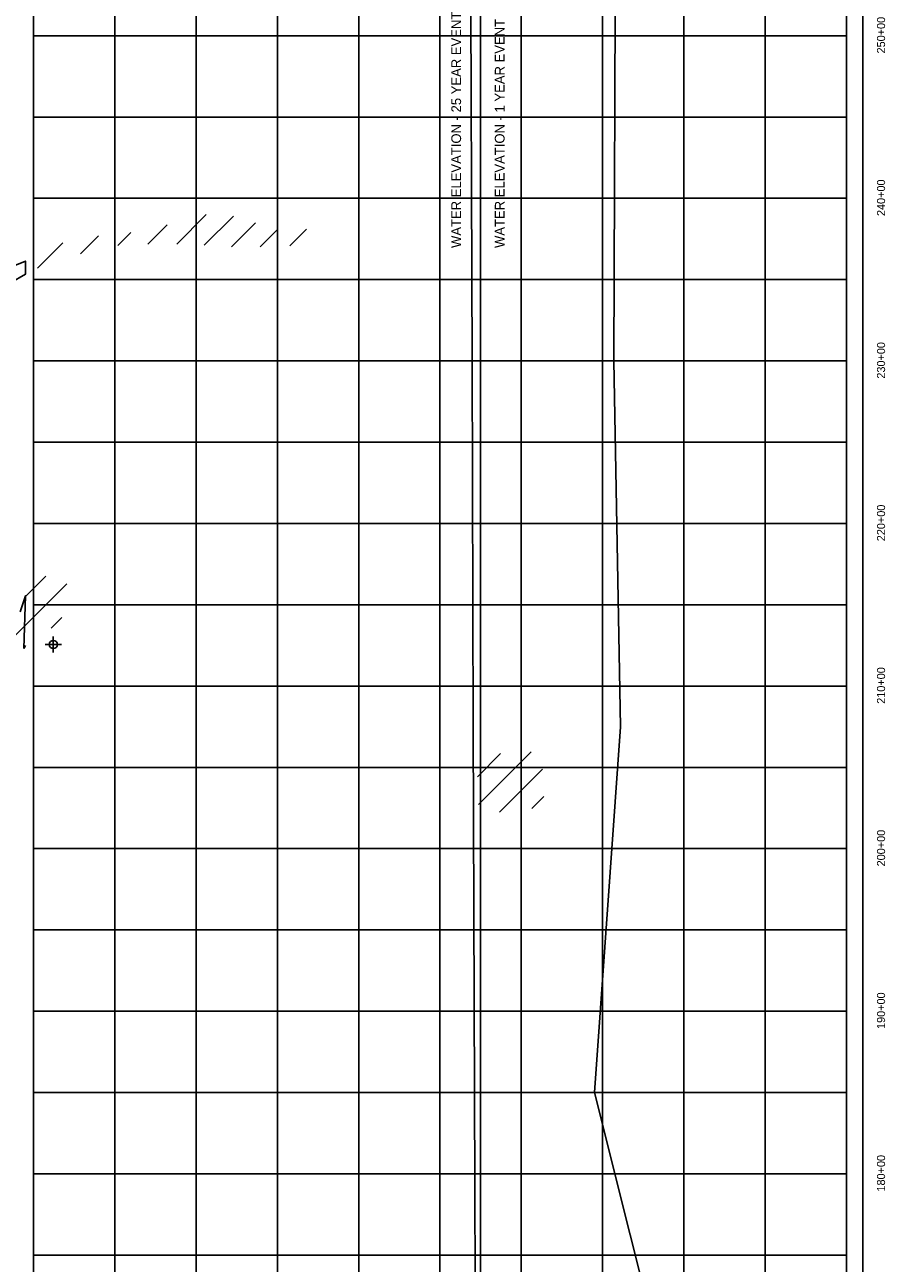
# Model space of a CAD drawing. Extents: x 203699 to 220411, y 773522 to 804778.
# Tile 5 of 7: x 214998 to 220291, y 788078 to 795695. Entities that reach past the tile are written whole.
import ezdxf
from ezdxf.enums import TextEntityAlignment as Align

# ---------------------------------------------------------------- set-up
doc = ezdxf.new("R2010")
doc.units = 0
doc.header["$LTSCALE"] = 1000
doc.header["$PDMODE"] = 34
doc.header["$PDSIZE"] = 50
doc.linetypes.add('DASHED', pattern=[0])
doc.layers.get('0').update_dxf_attribs({"linetype": 'CONTINUOUS'})
for name, color, linetype in [('BORDER', 1, 'CONTINUOUS'), ('EXISTING', 7, 'CONTINUOUS'), ('GRID', 2, 'CONTINUOUS'), ('SEC', 2, 'CONTINUOUS'), ('TEXT', 7, 'CONTINUOUS'), ('WETDBA', 12, 'CONTINUOUS'), ('WETFILL', 8, 'CONTINUOUS')]:
    doc.layers.add(name, color=color, linetype=linetype)

# ---------------------------------------------------------------- blocks, each defined once
blk = doc.blocks.new('*X')
at = {"color": 0}
for p, q in [((215933, 794346.4), (216115, 794528.4)), ((216102.4, 794339), (216281.5, 794518.1)), ((215756, 794346.2), (215874.3, 794464.4)), ((216269.4, 794329.2), (216416.7, 794476.5)), ((216446.6, 794329.7), (216548.4, 794431.5)), ((216628.9, 794335.2), (216731.2, 794437.4)), ((215077.4, 794197.9), (215232.8, 794353.2)), ((215341.9, 794285.6), (215452.7, 794396.4)), ((215570, 794336.9), (215650.3, 794417.2)), ((214999.9, 792175.8), (215128.2, 792304.2)), ((214773.4, 791772.6), (215257.3, 792256.4)), ((214999.9, 792175.8), (215002.2, 792178.1)), ((215161.5, 791983.9), (215226.1, 792048.4)), ((217789.8, 790899.9), (218113.8, 791223.9)), ((217782.5, 791069.3), (217925.1, 791212)), ((217917.8, 790851), (218183.4, 791116.7)), ((218117.2, 790873.7), (218190.9, 790947.4))]:
    blk.add_line(p, q, dxfattribs=at)

msp = doc.modelspace()

# ---------------------------------------------------------------- linework, layer by layer
at = {"layer": 'BORDER', "color": 0, "const_width": 10}
msp.add_lwpolyline([(220152.3, 784002.6), (220152.3, 800002.6), (209692.3, 800002.6), (209692.3, 784002.6)], close=True, dxfattribs=at)
for points in [[(215052.3, 784002.6), (215052.3, 800002.6)], [(220052.3, 784002.6), (220052.3, 800002.6)]]:
    msp.add_lwpolyline(points, dxfattribs=at)
at = {"layer": 'EXISTING', "color": 0}
for points in [[(217782, 784627.6), (217779.3, 785377.6), (217771.3, 787377.6), (217765.3, 789127.6), (217756.3, 791377.6), (217750.3, 793627.6), (217740.3, 796327.6), (217642.2, 798627.6)], [(217804.6, 798627.6), (217802.3, 796327.6), (217802.3, 793627.6), (217802.3, 791377.6), (217802.3, 789127.6), (217802.3, 787377.6), (217802.3, 785377.6), (217802.3, 784627.6)]]:
    msp.add_lwpolyline(points, dxfattribs=at)
at = {"layer": 'EXISTING', "color": 0, "linetype": 'DASHED'}
msp.add_lwpolyline([(218719, 784627.6), (218622.3, 785377.6), (218942.3, 787377.6), (218502.3, 789127.6), (218662.3, 791377.6), (218622.3, 793627.6), (218632.3, 796327.6), (218068.3, 798627.6)], dxfattribs=at)
at = {"layer": 'GRID', "color": 0}
for points in [[(215552.3, 784002.6), (215552.3, 800002.6)], [(216052.3, 784002.6), (216052.3, 800002.6)], [(216552.3, 784002.6), (216552.3, 800002.6)], [(217052.3, 784002.6), (217052.3, 800002.6)], [(217552.3, 784002.6), (217552.3, 800002.6)], [(218052.3, 784002.6), (218052.3, 800002.6)], [(218552.3, 784002.6), (218552.3, 800002.6)], [(219052.3, 784002.6), (219052.3, 800002.6)], [(219552.3, 784002.6), (219552.3, 800002.6)], [(220052.3, 795627.6), (215052.3, 795627.6)], [(220052.3, 795127.6), (215052.3, 795127.6)], [(220052.3, 794627.6), (215052.3, 794627.6)], [(220052.3, 794127.6), (215052.3, 794127.6)], [(220052.3, 793627.6), (215052.3, 793627.6)], [(220052.3, 793127.6), (215052.3, 793127.6)], [(220052.3, 792627.6), (215052.3, 792627.6)], [(220052.3, 792127.6), (215052.3, 792127.6)], [(220052.3, 791627.6), (215052.3, 791627.6)], [(220052.3, 791127.6), (215052.3, 791127.6)], [(220052.3, 790627.6), (215052.3, 790627.6)], [(220052.3, 790127.6), (215052.3, 790127.6)], [(220052.3, 789627.6), (215052.3, 789627.6)], [(220052.3, 789127.6), (215052.3, 789127.6)], [(220052.3, 788627.6), (215052.3, 788627.6)], [(220052.3, 788127.6), (215052.3, 788127.6)]]:
    msp.add_lwpolyline(points, dxfattribs=at)
at = {"layer": 'SEC', "color": 0}
msp.add_point((215173.8, 791883.2), dxfattribs=at)
at = {"layer": 'WETDBA', "color": 0}
for points in [[(214910.7, 794108.1), (215002.3, 794160.1), (215002.3, 794241.7), (214686.3, 794113.8)], [(214993.2, 791857.7), (215002.3, 792183.4), (214970.5, 792084.7)], [(214993.2, 791857.7), (215002.3, 791876.5)]]:
    msp.add_lwpolyline(points, dxfattribs=at)

# ---------------------------------------------------------------- block references
at = {"layer": 'WETFILL', "color": 0}
msp.add_blockref('*X', (0, 0), dxfattribs=at)
msp.add_blockref('*X', (0, 0), dxfattribs=at)
msp.add_blockref('*X', (0, 0), dxfattribs=at)
msp.add_blockref('*X', (0, 0), dxfattribs=at)
msp.add_blockref('*X', (0, 0), dxfattribs=at)
msp.add_blockref('*X', (0, 0), dxfattribs=at)
msp.add_blockref('*X', (0, 0), dxfattribs=at)
msp.add_blockref('*X', (0, 0), dxfattribs=at)
msp.add_blockref('*X', (0, 0), dxfattribs=at)
msp.add_blockref('*X', (0, 0), dxfattribs=at)

# ---------------------------------------------------------------- texts
at = {"layer": 'EXISTING', "color": 0}
for s, p in [('WATER ELEVATION - 25 YEAR EVENT', (217682.1, 794322)), ('WATER ELEVATION - 1 YEAR EVENT', (217949.6, 794322))]:
    msp.add_text(s, height=60, rotation=90, dxfattribs=at).set_placement(p)
at = {"layer": 'TEXT', "color": 0}
for s, p in [('250+00', (220290.1, 795630.9)), ('240+00', (220290.1, 794630.9)), ('230+00', (220290.1, 793630.9)), ('220+00', (220290.1, 792630.9)), ('210+00', (220290.1, 791630.9)), ('200+00', (220290.1, 790630.9)), ('190+00', (220290.1, 789630.9)), ('180+00', (220290.1, 788630.9))]:
    msp.add_text(s, height=50, rotation=90, dxfattribs=at).set_placement(p, align=Align.CENTER)

doc.saveas('drawing.dxf')
